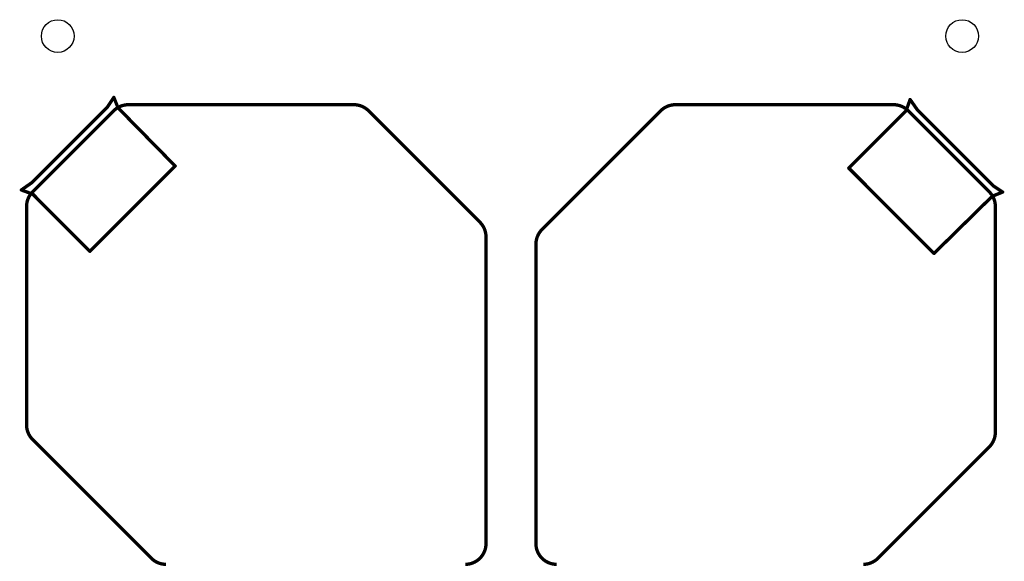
# Model space of a CAD drawing. Extents: x -0.5 to 59.7, y -5.4 to 61.3.
# Tile 9 of 9: x -0.4 to 59.7, y 28.3 to 61.3. Entities that reach past the tile are written whole.
import ezdxf

# ---------------------------------------------------------------- set-up
doc = ezdxf.new("R2010")
doc.units = 0
doc.layers.add('20', color=213, linetype='CONTINUOUS')
doc.layers.add('21', color=253, linetype='CONTINUOUS')

msp = doc.modelspace()

# ---------------------------------------------------------------- linework, layer by layer
at = {"layer": '20'}
for points, const_width in [([(6.2184, 56.134, 0.1989), (5.3204, 55.762)], 0.2032), ([(6.2184, 56.1848, 1), (6.2184, 56.0832)], 0.1016), ([(6.2184, 56.0832, 1), (6.2184, 56.1848)], 0.1016), ([(20.8945, 55.762, 0.1989), (19.9965, 56.134)], 0.2032), ([(19.9965, 56.1848, 1), (19.9965, 56.0832)], 0.1016), ([(19.9965, 56.0832, 1), (19.9965, 56.1848)], 0.1016), ([(39.634, 56.134, 0.1989), (38.736, 55.762)], 0.2032), ([(39.634, 56.1848, 1), (39.634, 56.0832)], 0.1016), ([(39.634, 56.0832, 1), (39.634, 56.1848)], 0.1016), ([(53.8616, 55.762, 0.1989), (52.9636, 56.134)], 0.2032), ([(52.9636, 56.1848, 1), (52.9636, 56.0832)], 0.1016), ([(52.9636, 56.0832, 1), (52.9636, 56.1848)], 0.1016), ([(5.2845, 55.7979, 1), (5.3563, 55.7261)], 0.1016), ([(5.3563, 55.7261, 1), (5.2845, 55.7979)], 0.1016), ([(20.9304, 55.7979, 1), (20.8586, 55.7261)], 0.1016), ([(20.8586, 55.7261, 1), (20.9304, 55.7979)], 0.1016), ([(38.7, 55.7979, 1), (38.7719, 55.7261)], 0.1016), ([(38.7719, 55.7261, 1), (38.7, 55.7979)], 0.1016), ([(53.8975, 55.7979, 1), (53.8257, 55.7261)], 0.1016), ([(53.8257, 55.7261, 1), (53.8975, 55.7979)], 0.1016), ([(0.372, 50.8136, 0.1989), (0, 49.9156)], 0.2032), ([(0.3361, 50.8495, 1), (0.4079, 50.7777)], 0.1016), ([(0.4079, 50.7777, 1), (0.3361, 50.8495)], 0.1016), ([(59.182, 49.9156, 0.1989), (58.81, 50.8136)], 0.2032), ([(58.8459, 50.8495, 1), (58.7741, 50.7777)], 0.1016), ([(58.7741, 50.7777, 1), (58.8459, 50.8495)], 0.1016), ([(0.0508, 49.9156, 1), (-0.0508, 49.9156)], 0.1016), ([(-0.0508, 49.9156, 1), (0.0508, 49.9156)], 0.1016), ([(59.2328, 49.9156, 1), (59.1312, 49.9156)], 0.1016), ([(59.1312, 49.9156, 1), (59.2328, 49.9156)], 0.1016), ([(28.067, 48.0635, 0.1989), (27.695, 48.9615)], 0.2032), ([(27.7309, 48.9974, 1), (27.6591, 48.9256)], 0.1016), ([(27.6591, 48.9256, 1), (27.7309, 48.9974)], 0.1016), ([(28.1178, 48.0635, 1), (28.0162, 48.0635)], 0.1016), ([(31.487, 48.513, 0.1989), (31.115, 47.615)], 0.2032), ([(31.4511, 48.549, 1), (31.5229, 48.4771)], 0.1016), ([(31.5229, 48.4771, 1), (31.4511, 48.549)], 0.1016), ([(28.0162, 48.0635, 1), (28.1178, 48.0635)], 0.1016), ([(31.1658, 47.615, 1), (31.0642, 47.615)], 0.1016), ([(31.0642, 47.615, 1), (31.1658, 47.615)], 0.1016), ([(0, 36.586, 0.1989), (0.372, 35.688)], 0.2032), ([(0.0508, 36.586, 1), (-0.0508, 36.586)], 0.1016), ([(-0.0508, 36.586, 1), (0.0508, 36.586)], 0.1016), ([(58.81, 35.2395, 0.1989), (59.182, 36.1375)], 0.2032), ([(59.2328, 36.1375, 1), (59.1312, 36.1375)], 0.1016), ([(59.1312, 36.1375, 1), (59.2328, 36.1375)], 0.1016), ([(0.4079, 35.7239, 1), (0.3361, 35.652)], 0.1016), ([(0.3361, 35.652, 1), (0.4079, 35.7239)], 0.1016), ([(58.7741, 35.2754, 1), (58.8459, 35.2036)], 0.1016), ([(58.8459, 35.2036, 1), (58.7741, 35.2754)], 0.1016), ([(26.797, 28.067, 0.4142), (28.067, 29.337)], 0.2032), ([(28.1178, 29.337, 1), (28.0162, 29.337)], 0.1016), ([(28.0162, 29.337, 1), (28.1178, 29.337)], 0.1016), ([(31.115, 29.337, 0.4142), (32.385, 28.067)], 0.2032), ([(31.1658, 29.337, 1), (31.0642, 29.337)], 0.1016), ([(31.0642, 29.337, 1), (31.1658, 29.337)], 0.1016), ([(7.6569, 28.4749, 1), (7.585, 28.4031)], 0.1016), ([(7.621, 28.439, 0.1989), (8.519, 28.067)], 0.2032), ([(7.585, 28.4031, 1), (7.6569, 28.4749)], 0.1016), ([(51.1115, 28.067, 0.1989), (52.0095, 28.439)], 0.2032), ([(51.9736, 28.4749, 1), (52.0454, 28.4031)], 0.1016), ([(52.0454, 28.4031, 1), (51.9736, 28.4749)], 0.1016)]:
    msp.add_lwpolyline(points, format="xyb", dxfattribs=dict(at, const_width=const_width))
at = {"layer": '20', "const_width": 0.2032}
for points in [[(19.9965, 56.134), (6.2184, 56.134)], [(52.9636, 56.134), (39.634, 56.134)], [(5.3204, 55.762), (0.372, 50.8136)], [(27.695, 48.9615), (20.8945, 55.762)], [(38.736, 55.762), (31.487, 48.513)], [(58.81, 50.8136), (53.8616, 55.762)], [(0, 49.9156), (0, 36.586)], [(59.182, 36.1375), (59.182, 49.9156)], [(28.067, 48.0635), (28.067, 29.337)], [(31.115, 47.615), (31.115, 29.337)], [(0.372, 35.688), (7.621, 28.439)], [(52.0095, 28.439), (58.81, 35.2395)]]:
    msp.add_lwpolyline(points, dxfattribs=at)
at = {"layer": '20'}
for centre in [(1.905, 60.325), (57.15, 60.325)]:
    msp.add_circle(centre, 1, dxfattribs=at)
at = {"layer": '21', "const_width": 0.2032}
for points in [[(4.953, 56.007), (5.334, 56.5785)], [(5.334, 56.5785), (5.588, 55.9435)], [(53.721, 55.753), (53.975, 56.4515)], [(53.975, 56.4515), (54.4195, 55.8165)], [(0.3175, 51.3715), (4.953, 56.007)], [(5.588, 55.9435), (9.0805, 52.3875)], [(50.2285, 52.2605), (53.721, 55.753)], [(54.4195, 55.8165), (59.055, 51.181)], [(9.0805, 52.3875), (3.8735, 47.1805)], [(55.4355, 47.0535), (50.2285, 52.2605)], [(-0.3175, 50.927), (0.3175, 51.3715)], [(59.055, 51.181), (59.6265, 50.8)], [(0.381, 50.673), (-0.3175, 50.927)], [(3.8735, 47.1805), (0.381, 50.673)], [(58.9915, 50.546), (55.4355, 47.0535)], [(59.6265, 50.8), (58.9915, 50.546)]]:
    msp.add_lwpolyline(points, dxfattribs=at)
at = {"layer": '21', "const_width": 0.1016}
for points in [[(5.3812, 56.5974, 1), (5.2868, 56.5596)], [(5.3763, 56.5503, 1), (5.2917, 56.6067)], [(54.0166, 56.4806, 1), (53.9334, 56.4224)], [(54.0227, 56.4341, 1), (53.9273, 56.4689)], [(4.9107, 56.0352, 1), (4.9953, 55.9788)], [(4.9889, 55.9711, 1), (4.9171, 56.0429)], [(5.6242, 55.9791, 1), (5.5518, 55.9079)], [(5.5408, 55.9246, 1), (5.6352, 55.9624)], [(53.6733, 55.7704, 1), (53.7687, 55.7356)], [(53.7569, 55.7171, 1), (53.6851, 55.7889)], [(54.4554, 55.8524, 1), (54.3836, 55.7806)], [(54.3779, 55.7874, 1), (54.4611, 55.8456)], [(9.0443, 52.3519, 1), (9.1167, 52.4231)], [(9.1164, 52.3516, 1), (9.0446, 52.4234)], [(50.2644, 52.2964, 1), (50.1926, 52.2246)], [(50.1926, 52.2964, 1), (50.2644, 52.2246)], [(0.2816, 51.4074, 1), (0.3534, 51.3356)], [(0.3466, 51.3299, 1), (0.2884, 51.4131)], [(59.0832, 51.2233, 1), (59.0268, 51.1387)], [(59.0191, 51.1451, 1), (59.0909, 51.2169)], [(-0.3001, 50.9747, 1), (-0.3349, 50.8793)], [(-0.3466, 50.9686, 1), (-0.2884, 50.8854)], [(0.4169, 50.7089, 1), (0.3451, 50.6371)], [(0.3636, 50.6253, 1), (0.3984, 50.7207)], [(58.9726, 50.5932, 1), (59.0104, 50.4988)], [(59.0271, 50.5098, 1), (58.9559, 50.5822)], [(59.5983, 50.7577, 1), (59.6547, 50.8423)], [(59.6454, 50.7528, 1), (59.6076, 50.8472)], [(3.8376, 47.2164, 1), (3.9094, 47.1446)], [(3.8376, 47.1446, 1), (3.9094, 47.2164)], [(55.3999, 47.0897, 1), (55.4711, 47.0173)], [(55.3996, 47.0176, 1), (55.4714, 47.0894)]]:
    msp.add_lwpolyline(points, format="xyb", dxfattribs=at)

doc.saveas('drawing.dxf')
